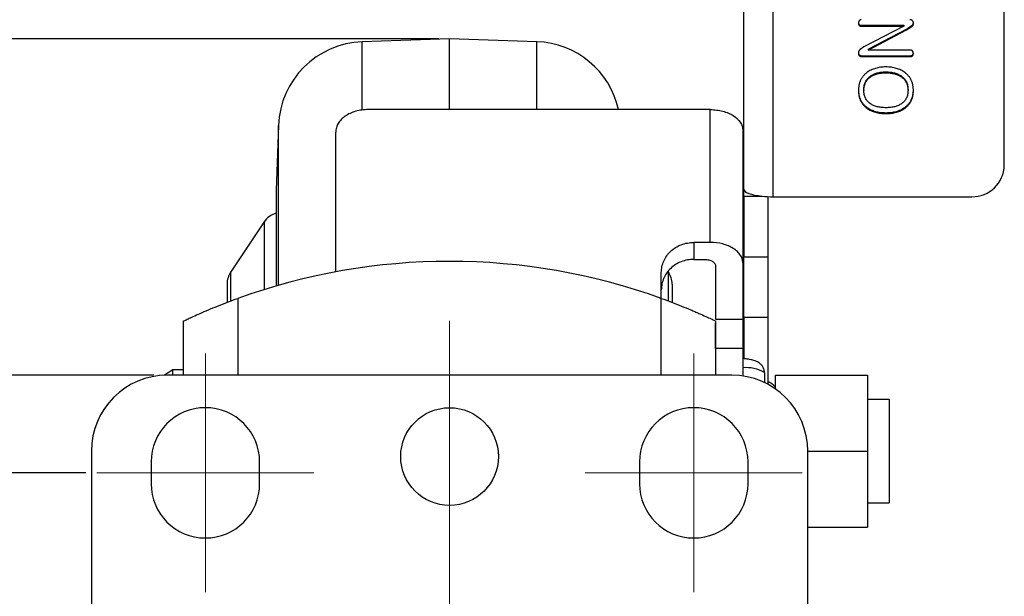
# Model space of a CAD drawing. Header units: millimetres. Extents: x 5086 to 5611, y -788 to -419.
# Tile 3 of 6: x 5148 to 5239, y -600 to -547. Entities that reach past the tile are written whole.
import ezdxf

# ---------------------------------------------------------------- set-up
doc = ezdxf.new("R2010")
doc.units = ezdxf.units.MM
doc.header["$LTSCALE"] = 0.5
doc.header["$PDMODE"] = 3
doc.linetypes.add('CENTERX2', pattern=[101.6, 63.5, -12.7, 12.7, -12.7])
for name, color, linetype, lineweight in [('외형선', 3, 'Continuous', 30), ('중심선', 1, 'CENTERX2', 15), ('치수선', 1, 'Continuous', 15)]:
    doc.layers.add(name, color=color, linetype=linetype, lineweight=lineweight)
doc.styles.get("Standard").update_dxf_attribs({"font": 'isocp.shx', "bigfont": 'whgtxt.shx'})
doc.dimstyles.new('김형준', dxfattribs={"dimtxt": 6, "dimasz": 3, "dimexe": 2, "dimexo": 1, "dimgap": 1, "dimtad": 1, "dimdsep": 46, "dimtxsty": 'Standard', "dimcen": 0, "dimclrd": 1, "dimclre": 1, "dimclrt": 2, "dimadec": 0, "dimazin": 0, "dimtfac": 1, "dimtmove": 0, "dimatfit": 3, "dimfxl": 0, "dimarcsym": 0})

# ---------------------------------------------------------------- blocks, each defined once
blk = doc.blocks.new('*D101')
at = {"layer": 'Defpoints', "color": 0}
for p in [(5155.172, -588.959), (5145.239, -663.959), (5155.172, -663.959)]:
    blk.add_point(p, dxfattribs=at)
at = {"layer": '치수선', "color": 1, "lineweight": -2}
for p, q in [((5154.172, -588.959), (5143.239, -588.959)), ((5145.239, -591.959), (5145.239, -660.959)), ((5154.172, -663.959), (5143.239, -663.959))]:
    blk.add_line(p, q, dxfattribs=at)
at = {"layer": '치수선', "color": 1}
for points in [[(5144.739, -591.959), (5145.739, -591.959), (5145.239, -588.959)], [(5144.739, -660.959), (5145.739, -660.959), (5145.239, -663.959)]]:
    blk.add_solid(points, dxfattribs=at)
at = {"layer": '치수선', "color": 2, "insert": (5141.239, -626.459), "char_height": 6, "attachment_point": 5, "rotation": 90}
blk.add_mtext('75', dxfattribs=at)
blk = doc.blocks.new('*D102')
at = {"layer": 'Defpoints', "color": 0}
for p in [(5161.416, -579.964), (5136.154, -673.959), (5161.416, -673.959)]:
    blk.add_point(p, dxfattribs=at)
at = {"layer": '치수선', "color": 1, "lineweight": -2}
for p, q in [((5160.416, -579.964), (5134.154, -579.964)), ((5136.154, -582.964), (5136.154, -670.959)), ((5160.416, -673.959), (5134.154, -673.959))]:
    blk.add_line(p, q, dxfattribs=at)
at = {"layer": '치수선', "color": 1}
for points in [[(5135.654, -582.964), (5136.654, -582.964), (5136.154, -579.964)], [(5135.654, -670.959), (5136.654, -670.959), (5136.154, -673.959)]]:
    blk.add_solid(points, dxfattribs=at)
at = {"layer": '치수선', "color": 2, "insert": (5132.154, -626.961), "char_height": 6, "attachment_point": 5, "rotation": 90}
blk.add_mtext('94', dxfattribs=at)
blk = doc.blocks.new('*D105')
at = {"layer": 'Defpoints', "color": 0}
for p in [(5187.672, -548.959), (5126.157, -673.959), (5161.672, -673.959)]:
    blk.add_point(p, dxfattribs=at)
at = {"layer": '치수선', "color": 1, "lineweight": -2}
for p, q in [((5186.672, -548.959), (5124.157, -548.959)), ((5126.157, -551.959), (5126.157, -670.959)), ((5160.672, -673.959), (5124.157, -673.959))]:
    blk.add_line(p, q, dxfattribs=at)
at = {"layer": '치수선', "color": 1}
for points in [[(5125.657, -551.959), (5126.657, -551.959), (5126.157, -548.959)], [(5125.657, -670.959), (5126.657, -670.959), (5126.157, -673.959)]]:
    blk.add_solid(points, dxfattribs=at)
at = {"layer": '치수선', "color": 2, "insert": (5121.857, -611.459), "char_height": 6, "attachment_point": 5, "rotation": 90}
blk.add_mtext('(125)', dxfattribs=at)

msp = doc.modelspace()

# ---------------------------------------------------------------- linework, layer by layer
at = {"layer": '외형선'}
for p, q in [((5214.782, -562.82), (5214.782, -538.797)), ((5217.482, -563.519), (5217.482, -539.371)), ((5238.782, -560.621), (5238.782, -542.268)), ((5225.395, -547.645), (5225.395, -547.722)), ((5225.579, -547.729), (5225.579, -547.806)), ((5225.579, -547.729), (5229.529, -547.729)), ((5225.579, -547.806), (5229.529, -547.806)), ((5229.529, -547.806), (5225.845, -549.722)), ((5229.529, -547.729), (5229.529, -547.806)), ((5229.764, -548.082), (5230.297, -547.72)), ((5229.764, -548.159), (5230.297, -547.798)), ((5230.297, -547.72), (5230.297, -547.798)), ((5226.227, -549.935), (5229.764, -548.082)), ((5226.227, -550.012), (5229.764, -548.159)), ((5229.764, -548.082), (5229.764, -548.159)), ((5187.672, -548.959), (5179.633, -549.24)), ((5179.633, -555.509), (5179.633, -549.24)), ((5195.712, -549.24), (5187.672, -548.959)), ((5187.672, -555.496), (5187.672, -548.959)), ((5195.712, -555.496), (5195.712, -549.24)), ((5225.845, -549.722), (5225.505, -549.956)), ((5225.345, -550.286), (5225.345, -550.364)), ((5225.662, -550.531), (5230.114, -550.531)), ((5225.662, -550.531), (5225.662, -550.609)), ((5225.662, -550.609), (5230.114, -550.609)), ((5226.227, -549.935), (5226.227, -550.012)), ((5230.133, -550.012), (5226.227, -550.012)), ((5230.114, -550.531), (5230.114, -550.609)), ((5230.326, -550.455), (5230.326, -550.532)), ((5226.444, -552.411), (5226.444, -552.489)), ((5227.875, -552.022), (5227.875, -552.099)), ((5229.308, -552.411), (5229.308, -552.489)), ((5225.838, -553.664), (5225.838, -553.742)), ((5229.912, -553.664), (5229.912, -553.742)), ((5211.682, -555.496), (5180.182, -555.496)), ((5211.682, -567.73), (5211.682, -555.496)), ((5226.126, -555.286), (5226.126, -555.364)), ((5227.875, -555.778), (5227.875, -555.856)), ((5229.619, -555.286), (5229.619, -555.364)), ((5171.917, -556.956), (5171.709, -562.924)), ((5171.917, -571.678), (5171.917, -556.956)), ((5177.182, -570.435), (5177.182, -557.587)), ((5214.682, -557.373), (5214.682, -569.607)), ((5171.708, -562.959), (5171.708, -571.738)), ((5171.709, -562.924), (5171.709, -571.737)), ((5214.782, -563.467), (5214.782, -562.82)), ((5214.782, -563.467), (5216.463, -563.467)), ((5214.782, -563.467), (5214.782, -569.065)), ((5216.982, -563.507), (5216.982, -569.065)), ((5217.482, -563.519), (5235.782, -563.519)), ((5170.579, -565.849), (5167.508, -570.455)), ((5170.579, -565.849), (5170.579, -572.077)), ((5211.682, -567.73), (5210.182, -567.73)), ((5210.182, -567.73), (5210.182, -569.294)), ((5210.182, -569.294), (5211.182, -569.294)), ((5214.682, -569.607), (5214.682, -574.807)), ((5214.782, -569.065), (5216.982, -569.065)), ((5214.782, -574.645), (5214.782, -569.065)), ((5216.982, -569.065), (5216.982, -574.645)), ((5167.508, -573.124), (5167.508, -570.455)), ((5207.182, -572.871), (5207.182, -570.515)), ((5207.837, -573.12), (5207.837, -570.455)), ((5212.182, -569.921), (5212.182, -574.807)), ((5167.172, -571.564), (5167.172, -573.202)), ((5208.172, -571.564), (5208.172, -573.198)), ((5168.172, -572.885), (5168.172, -579.959)), ((5207.172, -579.959), (5207.172, -572.885)), ((5163.172, -579.959), (5163.172, -574.959)), ((5212.172, -574.959), (5212.172, -579.959)), ((5212.182, -574.807), (5214.682, -574.807)), ((5214.682, -574.807), (5214.682, -577.514)), ((5216.982, -574.645), (5214.782, -574.645)), ((5214.782, -574.645), (5214.782, -578.431)), ((5216.982, -574.645), (5216.982, -580.791)), ((5212.182, -577.514), (5212.182, -575.179)), ((5214.682, -577.514), (5212.182, -577.514)), ((5212.182, -577.514), (5212.182, -579.959)), ((5214.682, -577.514), (5214.682, -580.032)), ((5162.172, -579.459), (5161.416, -579.964)), ((5163.172, -579.459), (5162.172, -579.459)), ((5162.172, -579.959), (5162.172, -579.459)), ((5213.672, -579.959), (5161.672, -579.959)), ((5216.682, -579.727), (5216.682, -580.639)), ((5217.672, -579.959), (5226.172, -579.959)), ((5217.672, -579.959), (5217.672, -581.214)), ((5226.172, -579.959), (5226.172, -586.959)), ((5228.172, -582.209), (5226.172, -582.209)), ((5228.172, -582.209), (5228.172, -591.709)), ((5154.672, -586.959), (5154.672, -666.959)), ((5220.672, -586.959), (5226.172, -586.959)), ((5220.672, -666.959), (5220.672, -586.959)), ((5226.172, -586.959), (5226.172, -593.959)), ((5160.172, -587.959), (5160.172, -589.959)), ((5170.172, -589.959), (5170.172, -587.959)), ((5205.172, -587.959), (5205.172, -589.959)), ((5215.172, -589.959), (5215.172, -587.959)), ((5226.172, -591.709), (5228.172, -591.709)), ((5220.672, -593.959), (5226.172, -593.959))]:
    msp.add_line(p, q, dxfattribs=at)
at = {"layer": '외형선', "flags": 128}
msp.add_lwpolyline([(5214.782, -562.82), (5214.812, -562.923), (5214.9, -563.024), (5215.044, -563.12), (5215.242, -563.21), (5215.488, -563.291), (5215.778, -563.362), (5216.105, -563.421), (5216.463, -563.467)], dxfattribs=at)
at = {"layer": '외형선'}
msp.add_circle((5187.672, -587.459), 4.5, dxfattribs=at)
for centre, radius, start, end in [((5179.912, -557.235), 8, 92, 178), ((5195.433, -557.235), 8, 12.5508, 88), ((5235.833, -560.569), 2.95, 269.02427, 358.98983), ((5172.708, -562.959), 1, 178, 180), ((5217.468, -553.726), 9.793, 264.10572, 270.08265), ((5172.243, -566.959), 2, 105.51072, 146.30993), ((5187.672, -626.959), 57.483, 70.16985, 109.83015), ((5169.172, -571.564), 2, 146.30993, 180), ((5206.172, -571.564), 2, 0, 33.69007), ((5214.958, -582.702), 3.439, 59.89573, 94.59016), ((5161.672, -586.959), 7, 90, 180), ((5213.672, -586.959), 7, 0, 90), ((5216.188, -582.381), 1.999, 42.03598, 66.57731), ((5165.172, -587.959), 5, 0, 180), ((5210.172, -587.959), 5, 0, 180), ((5165.172, -589.959), 5, 180, 0), ((5210.172, -589.959), 5, 180, 0)]:
    msp.add_arc(centre, radius, start, end, dxfattribs=at)
for points, knots in [([(5225.401, -547.329), (5225.392, -547.343), (5225.373, -547.371), (5225.357, -547.421), (5225.346, -547.479), (5225.345, -547.52), (5225.344, -547.542)], [0, 0, 0, 0, 0.21368, 0.447702, 0.706855, 1, 1, 1, 1]), ([(5225.344, -547.464), (5225.345, -547.481), (5225.346, -547.513), (5225.355, -547.56), (5225.372, -547.604), (5225.388, -547.631), (5225.395, -547.645)], [0, 0, 0, 0, 0.260545, 0.515623, 0.75632, 1, 1, 1, 1]), ([(5225.344, -547.542), (5225.345, -547.558), (5225.346, -547.591), (5225.355, -547.638), (5225.372, -547.682), (5225.388, -547.709), (5225.395, -547.722)], [0, 0, 0, 0, 0.260545, 0.515623, 0.75632, 1, 1, 1, 1]), ([(5225.395, -547.645), (5225.408, -547.657), (5225.432, -547.682), (5225.475, -547.711), (5225.526, -547.725), (5225.561, -547.727), (5225.579, -547.729)], [0, 0, 0, 0, 0.2570434, 0.4995076, 0.7454394, 1, 1, 1, 1]), ([(5225.395, -547.722), (5225.408, -547.735), (5225.432, -547.759), (5225.475, -547.788), (5225.526, -547.803), (5225.561, -547.805), (5225.579, -547.806)], [0, 0, 0, 0, 0.2570434, 0.4995076, 0.7454394, 1, 1, 1, 1]), ([(5225.58, -547.21), (5225.563, -547.212), (5225.53, -547.215), (5225.483, -547.239), (5225.439, -547.278), (5225.414, -547.311), (5225.401, -547.329)], [0, 0, 0, 0, 0.212059, 0.441275, 0.698435, 1, 1, 1, 1]), ([(5230.405, -547.476), (5230.399, -547.455), (5230.387, -547.415), (5230.361, -547.361), (5230.329, -547.314), (5230.29, -547.276), (5230.247, -547.245), (5230.196, -547.225), (5230.14, -547.211), (5230.101, -547.21), (5230.081, -547.21)], [0, 0, 0, 0, 0.145759, 0.278569, 0.401206, 0.517179, 0.631807, 0.747109, 0.868954, 1, 1, 1, 1]), ([(5230.297, -547.798), (5230.318, -547.78), (5230.361, -547.745), (5230.399, -547.667), (5230.416, -547.575), (5230.409, -547.511), (5230.405, -547.476)], [0, 0, 0, 0, 0.227775, 0.456152, 0.708889, 1, 1, 1, 1]), ([(5230.297, -547.72), (5230.318, -547.703), (5230.361, -547.667), (5230.391, -547.605), (5230.401, -547.567), (5230.404, -547.555)], [0, 0, 0, 0, 0.2277751, 0.4561516, 0.5600007, 0.5600007, 0.5600007, 0.5600007]), ([(5225.505, -549.956), (5225.49, -549.968), (5225.461, -549.989), (5225.424, -550.029), (5225.394, -550.074), (5225.369, -550.122), (5225.353, -550.176), (5225.344, -550.235), (5225.34, -550.298), (5225.343, -550.341), (5225.345, -550.364)], [0, 0, 0, 0, 0.1185558, 0.2338173, 0.3483941, 0.4658091, 0.5868538, 0.7166646, 0.8532532, 1, 1, 1, 1]), ([(5225.345, -550.286), (5225.349, -550.305), (5225.356, -550.342), (5225.378, -550.393), (5225.407, -550.436), (5225.444, -550.471), (5225.488, -550.499), (5225.54, -550.518), (5225.599, -550.529), (5225.641, -550.53), (5225.662, -550.531)], [0, 0, 0, 0, 0.136045, 0.258871, 0.37463, 0.486628, 0.601214, 0.723235, 0.854202, 1, 1, 1, 1]), ([(5225.345, -550.364), (5225.349, -550.383), (5225.356, -550.42), (5225.378, -550.471), (5225.407, -550.513), (5225.444, -550.549), (5225.488, -550.576), (5225.54, -550.596), (5225.599, -550.607), (5225.641, -550.608), (5225.662, -550.609)], [0, 0, 0, 0, 0.136045, 0.258871, 0.37463, 0.486628, 0.601214, 0.723235, 0.854202, 1, 1, 1, 1]), ([(5230.114, -550.531), (5230.134, -550.53), (5230.174, -550.529), (5230.231, -550.514), (5230.283, -550.49), (5230.312, -550.466), (5230.326, -550.455)], [0, 0, 0, 0, 0.266832, 0.511824, 0.757204, 1, 1, 1, 1]), ([(5230.114, -550.609), (5230.134, -550.608), (5230.174, -550.606), (5230.231, -550.592), (5230.283, -550.568), (5230.312, -550.544), (5230.326, -550.532)], [0, 0, 0, 0, 0.266832, 0.511824, 0.757204, 1, 1, 1, 1]), ([(5230.336, -550.103), (5230.322, -550.089), (5230.293, -550.063), (5230.244, -550.033), (5230.19, -550.015), (5230.152, -550.013), (5230.133, -550.012)], [0, 0, 0, 0, 0.2637979, 0.5135786, 0.7518021, 1, 1, 1, 1]), ([(5230.326, -550.455), (5230.337, -550.442), (5230.359, -550.416), (5230.384, -550.371), (5230.399, -550.322), (5230.404, -550.287), (5230.406, -550.269)], [0, 0, 0, 0, 0.246883, 0.4893569, 0.7371625, 1, 1, 1, 1]), ([(5230.326, -550.532), (5230.337, -550.519), (5230.359, -550.493), (5230.384, -550.449), (5230.399, -550.399), (5230.404, -550.365), (5230.406, -550.347)], [0, 0, 0, 0, 0.246883, 0.4893569, 0.7371625, 1, 1, 1, 1]), ([(5230.406, -550.347), (5230.405, -550.324), (5230.403, -550.281), (5230.39, -550.217), (5230.368, -550.157), (5230.347, -550.121), (5230.336, -550.103)], [0, 0, 0, 0, 0.262374, 0.510483, 0.757712, 1, 1, 1, 1]), ([(5226.126, -552.083), (5226.095, -552.107), (5226.031, -552.155), (5225.943, -552.233), (5225.859, -552.314), (5225.783, -552.4), (5225.713, -552.49), (5225.649, -552.584), (5225.591, -552.682), (5225.539, -552.784), (5225.492, -552.89), (5225.453, -553), (5225.419, -553.114), (5225.392, -553.232), (5225.371, -553.353), (5225.356, -553.479), (5225.346, -553.609), (5225.345, -553.697), (5225.344, -553.742)], [0, 0, 0, 0, 0.061897, 0.123155, 0.183308, 0.242936, 0.302632, 0.361548, 0.421014, 0.480829, 0.541651, 0.602613, 0.665023, 0.728972, 0.793804, 0.860652, 0.929668, 1, 1, 1, 1]), ([(5225.838, -553.664), (5225.84, -553.598), (5225.843, -553.468), (5225.872, -553.28), (5225.918, -553.104), (5225.986, -552.941), (5226.071, -552.788), (5226.176, -552.649), (5226.3, -552.521), (5226.395, -552.448), (5226.444, -552.411)], [0, 0, 0, 0, 0.138763, 0.269662, 0.395502, 0.516743, 0.636156, 0.755352, 0.87585, 1, 1, 1, 1]), ([(5227.875, -551.563), (5227.79, -551.564), (5227.623, -551.567), (5227.378, -551.592), (5227.143, -551.631), (5226.919, -551.69), (5226.704, -551.762), (5226.501, -551.853), (5226.306, -551.957), (5226.186, -552.041), (5226.126, -552.083)], [0, 0, 0, 0, 0.1367752, 0.2689804, 0.3962476, 0.5205899, 0.6424273, 0.7619857, 0.8809292, 1, 1, 1, 1]), ([(5226.444, -552.411), (5226.49, -552.38), (5226.584, -552.317), (5226.737, -552.238), (5226.901, -552.17), (5227.075, -552.117), (5227.26, -552.074), (5227.456, -552.043), (5227.662, -552.026), (5227.803, -552.023), (5227.875, -552.022)], [0, 0, 0, 0, 0.112666, 0.226518, 0.343665, 0.464265, 0.58955, 0.720076, 0.857083, 1, 1, 1, 1]), ([(5226.444, -552.489), (5226.49, -552.457), (5226.584, -552.394), (5226.737, -552.315), (5226.901, -552.248), (5227.075, -552.194), (5227.26, -552.151), (5227.456, -552.121), (5227.662, -552.103), (5227.803, -552.101), (5227.875, -552.099)], [0, 0, 0, 0, 0.112666, 0.226518, 0.343665, 0.464265, 0.58955, 0.720076, 0.857083, 1, 1, 1, 1]), ([(5229.619, -552.082), (5229.559, -552.04), (5229.44, -551.956), (5229.247, -551.851), (5229.044, -551.763), (5228.831, -551.688), (5228.607, -551.632), (5228.372, -551.592), (5228.127, -551.567), (5227.96, -551.564), (5227.875, -551.563)], [0, 0, 0, 0, 0.11894, 0.237276, 0.356916, 0.478251, 0.602769, 0.730352, 0.862885, 1, 1, 1, 1]), ([(5227.875, -552.022), (5227.947, -552.023), (5228.087, -552.026), (5228.293, -552.043), (5228.488, -552.074), (5228.673, -552.117), (5228.848, -552.17), (5229.012, -552.238), (5229.167, -552.316), (5229.261, -552.38), (5229.308, -552.411)], [0, 0, 0, 0, 0.142142, 0.278382, 0.408781, 0.533945, 0.654429, 0.772048, 0.886913, 1, 1, 1, 1]), ([(5227.875, -552.099), (5227.947, -552.101), (5228.087, -552.103), (5228.293, -552.121), (5228.488, -552.151), (5228.673, -552.194), (5228.848, -552.248), (5229.012, -552.316), (5229.167, -552.394), (5229.261, -552.457), (5229.308, -552.489)], [0, 0, 0, 0, 0.142142, 0.278382, 0.408781, 0.533945, 0.654429, 0.772048, 0.886913, 1, 1, 1, 1]), ([(5229.308, -552.411), (5229.357, -552.448), (5229.452, -552.521), (5229.575, -552.649), (5229.679, -552.789), (5229.764, -552.941), (5229.832, -553.104), (5229.878, -553.28), (5229.907, -553.468), (5229.91, -553.598), (5229.912, -553.664)], [0, 0, 0, 0, 0.124252, 0.244405, 0.36332, 0.482831, 0.604172, 0.730116, 0.861122, 1, 1, 1, 1]), ([(5230.406, -553.742), (5230.405, -553.697), (5230.405, -553.609), (5230.394, -553.479), (5230.379, -553.353), (5230.358, -553.231), (5230.33, -553.113), (5230.296, -552.999), (5230.257, -552.888), (5230.21, -552.783), (5230.159, -552.68), (5230.099, -552.582), (5230.034, -552.489), (5229.964, -552.399), (5229.887, -552.314), (5229.804, -552.231), (5229.715, -552.153), (5229.651, -552.106), (5229.619, -552.082)], [0, 0, 0, 0, 0.070689, 0.139085, 0.206293, 0.271003, 0.334937, 0.397229, 0.458539, 0.518794, 0.578935, 0.638533, 0.69761, 0.7568, 0.816637, 0.877026, 0.937838, 1, 1, 1, 1]), ([(5225.838, -553.742), (5225.84, -553.675), (5225.843, -553.546), (5225.872, -553.358), (5225.918, -553.182), (5225.986, -553.018), (5226.071, -552.866), (5226.176, -552.726), (5226.3, -552.599), (5226.395, -552.526), (5226.444, -552.489)], [0, 0, 0, 0, 0.138763, 0.269662, 0.395502, 0.516743, 0.636156, 0.755352, 0.87585, 1, 1, 1, 1]), ([(5229.308, -552.489), (5229.357, -552.526), (5229.452, -552.599), (5229.575, -552.726), (5229.679, -552.866), (5229.764, -553.018), (5229.832, -553.182), (5229.878, -553.358), (5229.907, -553.546), (5229.91, -553.675), (5229.912, -553.742)], [0, 0, 0, 0, 0.124252, 0.244405, 0.36332, 0.482831, 0.604172, 0.730116, 0.861122, 1, 1, 1, 1]), ([(5225.344, -553.664), (5225.345, -553.707), (5225.345, -553.792), (5225.356, -553.918), (5225.371, -554.039), (5225.392, -554.158), (5225.419, -554.272), (5225.453, -554.383), (5225.492, -554.49), (5225.539, -554.593), (5225.591, -554.693), (5225.649, -554.789), (5225.713, -554.882), (5225.783, -554.97), (5225.86, -555.055), (5225.943, -555.136), (5226.031, -555.214), (5226.095, -555.262), (5226.126, -555.286)], [0, 0, 0, 0, 0.069655, 0.136975, 0.203093, 0.267173, 0.330372, 0.392516, 0.453211, 0.513799, 0.573845, 0.633564, 0.693175, 0.753198, 0.813572, 0.874859, 0.936936, 1, 1, 1, 1]), ([(5225.344, -553.742), (5225.345, -553.785), (5225.345, -553.87), (5225.356, -553.995), (5225.371, -554.117), (5225.392, -554.235), (5225.419, -554.35), (5225.453, -554.46), (5225.492, -554.568), (5225.539, -554.671), (5225.591, -554.771), (5225.649, -554.867), (5225.713, -554.959), (5225.783, -555.048), (5225.86, -555.133), (5225.943, -555.214), (5226.031, -555.292), (5226.095, -555.34), (5226.126, -555.364)], [0, 0, 0, 0, 0.069655, 0.136975, 0.203093, 0.267173, 0.330372, 0.392516, 0.453211, 0.513799, 0.573845, 0.633564, 0.693175, 0.753198, 0.813572, 0.874859, 0.936936, 1, 1, 1, 1]), ([(5226.444, -554.949), (5226.395, -554.913), (5226.3, -554.842), (5226.177, -554.717), (5226.071, -554.582), (5225.986, -554.435), (5225.919, -554.277), (5225.872, -554.108), (5225.843, -553.929), (5225.84, -553.805), (5225.838, -553.742)], [0, 0, 0, 0, 0.126586, 0.249723, 0.369798, 0.489279, 0.610433, 0.734878, 0.863751, 1, 1, 1, 1]), ([(5229.912, -553.742), (5229.91, -553.805), (5229.907, -553.929), (5229.878, -554.109), (5229.831, -554.278), (5229.764, -554.436), (5229.679, -554.582), (5229.575, -554.717), (5229.451, -554.842), (5229.357, -554.913), (5229.308, -554.949)], [0, 0, 0, 0, 0.136342, 0.265963, 0.390493, 0.51173, 0.631293, 0.751051, 0.873327, 1, 1, 1, 1]), ([(5229.619, -555.286), (5229.651, -555.262), (5229.715, -555.214), (5229.803, -555.136), (5229.886, -555.055), (5229.964, -554.971), (5230.034, -554.882), (5230.099, -554.79), (5230.158, -554.694), (5230.21, -554.594), (5230.257, -554.491), (5230.296, -554.384), (5230.33, -554.273), (5230.358, -554.158), (5230.379, -554.04), (5230.394, -553.918), (5230.405, -553.793), (5230.405, -553.707), (5230.406, -553.664)], [0, 0, 0, 0, 0.06336, 0.125345, 0.186542, 0.24678, 0.306714, 0.366515, 0.426399, 0.486356, 0.546854, 0.607459, 0.66951, 0.732728, 0.797206, 0.86273, 0.930449, 1, 1, 1, 1]), ([(5229.619, -555.364), (5229.651, -555.34), (5229.715, -555.292), (5229.803, -555.214), (5229.886, -555.133), (5229.964, -555.049), (5230.034, -554.96), (5230.099, -554.868), (5230.158, -554.772), (5230.21, -554.672), (5230.257, -554.569), (5230.296, -554.461), (5230.33, -554.351), (5230.358, -554.236), (5230.379, -554.118), (5230.394, -553.996), (5230.405, -553.87), (5230.405, -553.785), (5230.406, -553.742)], [0, 0, 0, 0, 0.06336, 0.125345, 0.186542, 0.24678, 0.306714, 0.366515, 0.426399, 0.486356, 0.546854, 0.607459, 0.66951, 0.732728, 0.797206, 0.86273, 0.930449, 1, 1, 1, 1]), ([(5227.875, -555.319), (5227.801, -555.318), (5227.657, -555.316), (5227.447, -555.298), (5227.249, -555.269), (5227.063, -555.23), (5226.89, -555.177), (5226.728, -555.115), (5226.579, -555.039), (5226.488, -554.979), (5226.444, -554.949)], [0, 0, 0, 0, 0.147307, 0.28741, 0.419519, 0.545492, 0.665573, 0.781019, 0.891857, 1, 1, 1, 1]), ([(5229.308, -554.949), (5229.263, -554.979), (5229.172, -555.039), (5229.021, -555.114), (5228.859, -555.178), (5228.686, -555.23), (5228.5, -555.27), (5228.302, -555.298), (5228.092, -555.316), (5227.949, -555.318), (5227.875, -555.319)], [0, 0, 0, 0, 0.108568, 0.220427, 0.335756, 0.456327, 0.581548, 0.714157, 0.853481, 1, 1, 1, 1]), ([(5180.182, -555.496), (5179.983, -555.496), (5179.788, -555.51), (5179.403, -555.561), (5179.211, -555.601), (5178.848, -555.703), (5178.675, -555.766), (5178.349, -555.915), (5178.195, -556.002), (5177.92, -556.192), (5177.796, -556.296), (5177.577, -556.524), (5177.485, -556.645), (5177.336, -556.897), (5177.279, -557.03), (5177.202, -557.305), (5177.182, -557.445), (5177.182, -557.587)], [0, 0, 0, 0, 0.125, 0.125, 0.25, 0.25, 0.375, 0.375, 0.5, 0.5, 0.625, 0.625, 0.75, 0.75, 0.875, 0.875, 1, 1, 1, 1]), ([(5211.682, -555.496), (5211.882, -555.496), (5212.079, -555.509), (5212.465, -555.557), (5212.658, -555.594), (5213.022, -555.689), (5213.195, -555.747), (5213.522, -555.885), (5213.676, -555.965), (5214.089, -556.225), (5214.31, -556.434), (5214.531, -556.771), (5214.588, -556.889), (5214.663, -557.129), (5214.682, -557.25), (5214.682, -557.373)], [0, 0, 0, 0, 0.125, 0.125, 0.25, 0.25, 0.375, 0.375, 0.5, 0.5, 0.75, 0.75, 0.875, 0.875, 1, 1, 1, 1]), ([(5226.126, -555.286), (5226.185, -555.326), (5226.303, -555.405), (5226.494, -555.505), (5226.695, -555.59), (5226.909, -555.658), (5227.134, -555.713), (5227.371, -555.75), (5227.619, -555.774), (5227.788, -555.777), (5227.875, -555.778)], [0, 0, 0, 0, 0.11594, 0.232188, 0.350855, 0.471688, 0.596684, 0.726, 0.859902, 1, 1, 1, 1]), ([(5226.126, -555.364), (5226.185, -555.403), (5226.303, -555.483), (5226.494, -555.582), (5226.695, -555.667), (5226.909, -555.736), (5227.134, -555.79), (5227.371, -555.828), (5227.619, -555.852), (5227.788, -555.854), (5227.875, -555.856)], [0, 0, 0, 0, 0.11594, 0.232188, 0.350855, 0.471688, 0.596684, 0.726, 0.859902, 1, 1, 1, 1]), ([(5227.875, -555.778), (5227.962, -555.777), (5228.131, -555.774), (5228.379, -555.75), (5228.615, -555.713), (5228.84, -555.658), (5229.053, -555.59), (5229.254, -555.504), (5229.444, -555.406), (5229.561, -555.326), (5229.619, -555.286)], [0, 0, 0, 0, 0.140424, 0.274638, 0.404255, 0.529036, 0.65015, 0.768137, 0.884656, 1, 1, 1, 1]), ([(5227.875, -555.856), (5227.962, -555.854), (5228.131, -555.852), (5228.379, -555.828), (5228.615, -555.79), (5228.84, -555.736), (5229.053, -555.668), (5229.254, -555.582), (5229.444, -555.483), (5229.561, -555.403), (5229.619, -555.364)], [0, 0, 0, 0, 0.140424, 0.274638, 0.404255, 0.529036, 0.65015, 0.768137, 0.884656, 1, 1, 1, 1]), ([(5207.182, -570.515), (5207.182, -570.33), (5207.201, -570.149), (5207.275, -569.793), (5207.33, -569.617), (5207.477, -569.28), (5207.567, -569.12), (5207.781, -568.819), (5207.907, -568.675), (5208.182, -568.418), (5208.333, -568.303), (5208.66, -568.1), (5208.836, -568.013), (5209.382, -567.804), (5209.781, -567.73), (5210.182, -567.73)], [0, 0, 0, 0, 0.125, 0.125, 0.25, 0.25, 0.375, 0.375, 0.5, 0.5, 0.625, 0.625, 0.75, 0.75, 1, 1, 1, 1]), ([(5214.682, -569.607), (5214.682, -569.484), (5214.663, -569.364), (5214.589, -569.126), (5214.532, -569.008), (5214.384, -568.781), (5214.293, -568.674), (5214.078, -568.47), (5213.953, -568.374), (5213.677, -568.2), (5213.527, -568.121), (5213.2, -567.983), (5213.024, -567.924), (5212.48, -567.781), (5212.083, -567.73), (5211.682, -567.73)], [0, 0, 0, 0, 0.125, 0.125, 0.25, 0.25, 0.375, 0.375, 0.5, 0.5, 0.625, 0.625, 0.75, 0.75, 1, 1, 1, 1]), ([(5210.182, -569.294), (5209.981, -569.294), (5209.784, -569.312), (5209.395, -569.384), (5209.202, -569.438), (5208.836, -569.579), (5208.662, -569.666), (5208.335, -569.87), (5208.181, -569.989), (5207.769, -570.377), (5207.55, -570.69), (5207.331, -571.197), (5207.275, -571.374), (5207.201, -571.736), (5207.182, -571.92), (5207.182, -572.106)], [0, 0, 0, 0, 0.125, 0.125, 0.25, 0.25, 0.375, 0.375, 0.5, 0.5, 0.75, 0.75, 0.875, 0.875, 1, 1, 1, 1]), ([(5211.182, -569.294), (5211.316, -569.294), (5211.447, -569.311), (5211.69, -569.374), (5211.801, -569.422), (5211.985, -569.538), (5212.058, -569.607), (5212.157, -569.757), (5212.182, -569.839), (5212.182, -569.921)], [0, 0, 0, 0, 0.25, 0.25, 0.5, 0.5, 0.75, 0.75, 1, 1, 1, 1]), ([(5163.172, -574.959), (5163.172, -574.959), (5163.207, -574.942), (5163.344, -574.878), (5163.447, -574.83), (5163.712, -574.708), (5163.872, -574.634), (5164.25, -574.464), (5164.463, -574.37), (5164.928, -574.167), (5165.184, -574.057), (5165.723, -573.831), (5166.006, -573.715), (5166.597, -573.478), (5166.907, -573.357), (5167.532, -573.119), (5167.85, -573.001), (5168.172, -572.885)], [0, 0, 0, 0, 0.125, 0.125, 0.25, 0.25, 0.375, 0.375, 0.5, 0.5, 0.625, 0.625, 0.75, 0.75, 0.875, 0.875, 1, 1, 1, 1]), ([(5207.172, -572.885), (5207.496, -573.001), (5207.813, -573.119), (5208.436, -573.356), (5208.743, -573.476), (5209.338, -573.715), (5209.621, -573.831), (5210.023, -573.999), (5210.154, -574.055), (5210.407, -574.163), (5210.531, -574.216), (5210.882, -574.37), (5211.093, -574.463), (5211.467, -574.632), (5211.632, -574.707), (5211.896, -574.83), (5211.998, -574.877), (5212.136, -574.942), (5212.172, -574.959), (5212.172, -574.959)], [0, 0, 0, 0, 0.125, 0.125, 0.25, 0.25, 0.375, 0.375, 0.4375, 0.4375, 0.5, 0.5, 0.625, 0.625, 0.75, 0.75, 0.875, 0.875, 1, 1, 1, 1]), ([(5216.682, -579.727), (5216.672, -579.614), (5216.651, -579.398), (5216.508, -579.125), (5216.33, -578.924), (5216.137, -578.784), (5215.934, -578.683), (5215.676, -578.592), (5215.332, -578.514), (5214.984, -578.455), (5214.743, -578.429), (5214.685, -578.422)], [0, 0, 0, 0, 0.094886, 0.181188, 0.262003, 0.344371, 0.437107, 0.557797, 0.750545, 0.939451, 1, 1, 1, 1])]:
    msp.add_open_spline(points, degree=3, knots=knots, dxfattribs=at)
at = {"layer": '중심선'}
msp.add_line((5187.672, -574.959), (5187.672, -678.959), dxfattribs=at)
at = {"layer": '치수선'}
for p, q in [((5165.172, -577.959), (5165.172, -599.959)), ((5210.172, -577.959), (5210.172, -599.959)), ((5155.172, -588.959), (5175.172, -588.959)), ((5200.172, -588.959), (5220.172, -588.959))]:
    msp.add_line(p, q, dxfattribs=at)

# ---------------------------------------------------------------- dimensions: what is measured, and where the dimension line sits
dim = msp.add_linear_dim(base=(5126.157, -673.959), p1=(5187.672, -548.959), p2=(5161.672, -673.959), angle=90, text='(<>)', dimstyle='김형준', dxfattribs=at)
dim.commit()
dim.dimension.update_dxf_attribs({"geometry": '*D105', "text_midpoint": (5121.857, -611.459)})
for base, p1, p2, picture, middle in [((5136.1544, -673.9589), (5161.4163, -579.9636), (5161.4163, -673.9589), '*D102', (5132.1544, -626.9612)), ((5145.239, -663.959), (5155.172, -588.959), (5155.172, -663.959), '*D101', (5141.239, -626.459))]:
    dim = msp.add_linear_dim(base=base, p1=p1, p2=p2, angle=90, dimstyle='김형준', dxfattribs=at)
    dim.commit()
    dim.dimension.update_dxf_attribs({"geometry": picture, "text_midpoint": middle})

doc.saveas('drawing.dxf')
